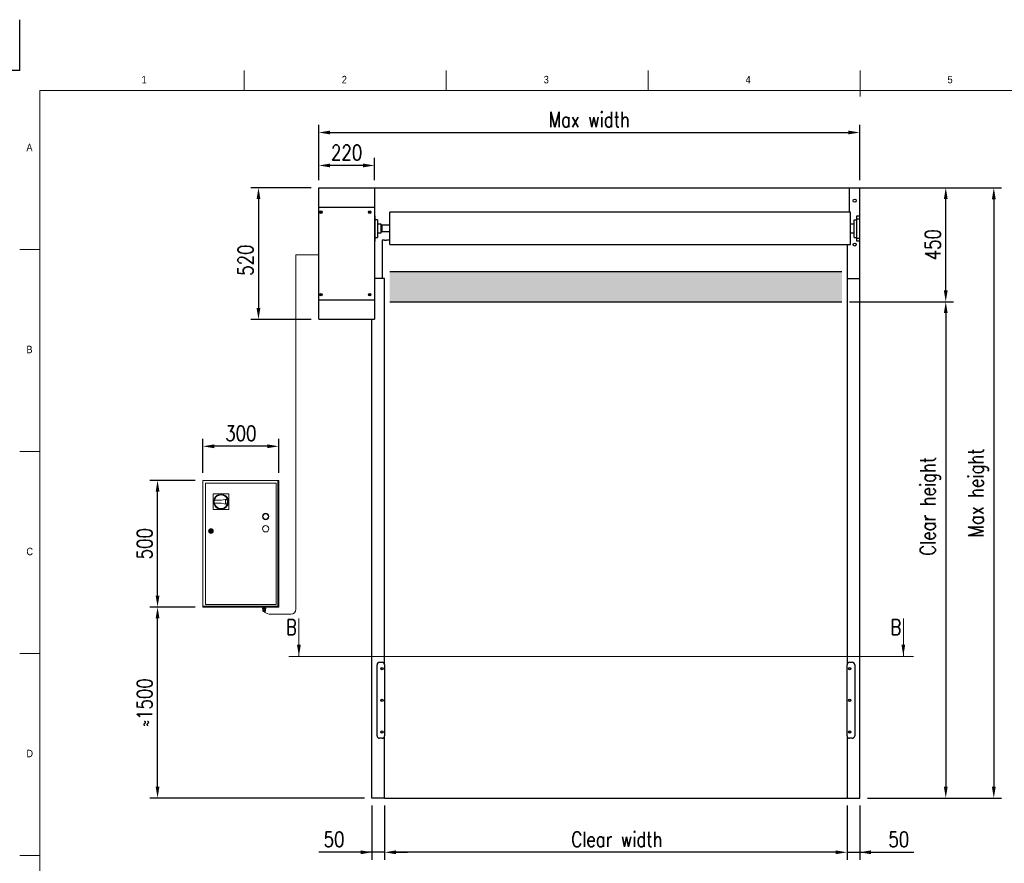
# Model space of a CAD drawing. Header units: millimetres. Extents: x 89 to 14007, y -159 to 4842.
# Tile 5 of 6: x 7248 to 11135, y 1513 to 4842. Entities that reach past the tile are written whole.
import ezdxf

# ---------------------------------------------------------------- set-up
doc = ezdxf.new("R2010")
doc.units = ezdxf.units.MM
doc.layers.add('FORMAT', color=7, linetype='Continuous')
doc.layers.add('Quote', color=7, linetype='Continuous')
doc.styles.add('NYIP', font='romans.shx', dxfattribs={"width": 0.8})
doc.styles.add('SLDTEXTSTYLE0', font='GOTHIC.TTF', dxfattribs={"width": 0.913})
doc.dimstyles.new('STANDARD35', dxfattribs={"dimscale": 35, "dimtxt": 2, "dimasz": 1.5, "dimexe": 1, "dimexo": 1, "dimgap": 0.7, "dimtad": 1, "dimdec": 0, "dimdsep": 46, "dimtxsty": 'NYIP', "dimcen": 0, "dimclrd": 1, "dimclre": 1, "dimclrt": 2, "dimadec": 0, "dimazin": 0, "dimtfac": 1, "dimtdec": 0, "dimtix": 1, "dimtmove": 0, "dimatfit": 3, "dimfxl": 0, "dimtvp": 1, "dimtolj": 1, "dimtzin": 0, "dimarcsym": 0})

# ---------------------------------------------------------------- blocks, each defined once
blk = doc.blocks.new('A$C7C9C4F3F')
at = {"color": 7, "lineweight": 5}
blk.add_line((8295, 11245.4), (8295, 11503.7), dxfattribs=at)
at = {"layer": 'FORMAT', "color": 7, "lineweight": 5}
for p, q in [((2216.2, 11304.4), (2216.2, 11503.7)), ((4209.3, 11503.7), (4209.3, 11304.4)), ((6202.3, 11304.4), (6202.3, 11503.7)), ((16199.3, 11304.4), (199.3, 11304.4)), ((199.3, 11304.4), (199.3, 199.3)), ((199.3, 9737.9), (0, 9737.9)), ((0, 7744.9), (199.3, 7744.9)), ((0, 5751.9), (199.3, 5751.9)), ((0, 3758.8), (199.3, 3758.8))]:
    blk.add_line(p, q, dxfattribs=at)
at = {"color": 7, "lineweight": 5, "char_height": 73.8, "attachment_point": 1, "style": 'SLDTEXTSTYLE0'}
for s, insert in [('1', (1203.1, 11449.8)), ('2', (3179.5, 11449.8)), ('3', (5172.6, 11449.8)), ('4', (7165.6, 11449.8)), ('5', (9158.6, 11449.8)), ('A', (66.4, 10780.1)), ('B', (66.4, 8787.1)), ('C', (66.4, 6794.1)), ('D', (66.4, 4801))]:
    blk.add_mtext(s, dxfattribs=dict(at, insert=insert))
blk = doc.blocks.new('*D129')
at = {"layer": 'Defpoints', "color": 0}
for p in [(8688.5, 1770.4), (10514.5, 1770.4), (8688.5, 1556.4)]:
    blk.add_point(p, dxfattribs=at)
at = {"layer": 'Quote', "color": 7, "lineweight": -2}
for p, q in [((8688.5, 1740.4), (8688.5, 1526.4)), ((10514.5, 1740.4), (10514.5, 1526.4)), ((10469.5, 1556.4), (8733.5, 1556.4))]:
    blk.add_line(p, q, dxfattribs=at)
at = {"layer": 'Quote', "color": 7}
for points in [[(8733.5, 1563.9), (8733.5, 1548.9), (8688.5, 1556.4)], [(10469.5, 1548.9), (10469.5, 1563.9), (10514.5, 1556.4)]]:
    blk.add_solid(points, dxfattribs=at)
at = {"layer": 'Quote', "color": 7, "lineweight": 5, "insert": (9605.7, 1607.4), "char_height": 60, "attachment_point": 5, "style": 'NYIP'}
blk.add_mtext('\\A1;Clear width', dxfattribs=at)
blk = doc.blocks.new('*D130')
at = {"layer": 'Defpoints', "color": 0}
for p in [(10514.5, 1770.4), (10564.5, 1770.4), (10564.5, 1556.4)]:
    blk.add_point(p, dxfattribs=at)
at = {"layer": 'Quote', "color": 7, "lineweight": -2}
for p, q in [((10514.5, 1740.4), (10514.5, 1526.4)), ((10564.5, 1740.4), (10564.5, 1526.4)), ((10469.5, 1556.4), (10424.5, 1556.4)), ((10514.5, 1556.4), (10564.5, 1556.4)), ((10564.5, 1556.4), (10778.6, 1556.4)), ((10609.5, 1556.4), (10654.5, 1556.4))]:
    blk.add_line(p, q, dxfattribs=at)
at = {"layer": 'Quote', "color": 7}
for points in [[(10469.5, 1548.9), (10469.5, 1563.9), (10514.5, 1556.4)], [(10609.5, 1563.9), (10609.5, 1548.9), (10564.5, 1556.4)]]:
    blk.add_solid(points, dxfattribs=at)
at = {"layer": 'Quote', "color": 7, "lineweight": 5, "insert": (10718.7, 1607.4), "char_height": 60, "attachment_point": 5, "style": 'NYIP'}
blk.add_mtext('\\A1;50', dxfattribs=at)
blk = doc.blocks.new('*D131')
at = {"layer": 'Defpoints', "color": 0}
for p in [(8638.5, 1770.4), (8688.5, 1770.4), (8638.5, 1556.4)]:
    blk.add_point(p, dxfattribs=at)
at = {"layer": 'Quote', "color": 7, "lineweight": -2}
for p, q in [((8638.5, 1740.4), (8638.5, 1526.4)), ((8688.5, 1740.4), (8688.5, 1526.4)), ((8638.5, 1556.4), (8428.8, 1556.4)), ((8593.5, 1556.4), (8548.5, 1556.4)), ((8688.5, 1556.4), (8638.5, 1556.4)), ((8733.5, 1556.4), (8778.5, 1556.4))]:
    blk.add_line(p, q, dxfattribs=at)
at = {"layer": 'Quote', "color": 7}
for points in [[(8593.5, 1548.9), (8593.5, 1563.9), (8638.5, 1556.4)], [(8733.5, 1563.9), (8733.5, 1548.9), (8688.5, 1556.4)]]:
    blk.add_solid(points, dxfattribs=at)
at = {"layer": 'Quote', "color": 7, "lineweight": 5, "insert": (8488.7, 1607.4), "char_height": 60, "attachment_point": 5, "style": 'NYIP'}
blk.add_mtext('\\A1;50', dxfattribs=at)
blk = doc.blocks.new('*D132')
at = {"layer": 'Defpoints', "color": 0}
for p in [(10629.5, 4178.6), (10564.5, 1770.4), (11093.8, 1770.4)]:
    blk.add_point(p, dxfattribs=at)
at = {"layer": 'Quote', "color": 7, "lineweight": -2}
for p, q in [((10659.5, 4178.6), (11123.8, 4178.6)), ((11093.8, 4133.6), (11093.8, 1815.4)), ((10594.5, 1770.4), (11123.8, 1770.4))]:
    blk.add_line(p, q, dxfattribs=at)
at = {"layer": 'Quote', "color": 7}
for points in [[(11101.3, 4133.6), (11086.3, 4133.6), (11093.8, 4178.6)], [(11086.3, 1815.4), (11101.3, 1815.4), (11093.8, 1770.4)]]:
    blk.add_solid(points, dxfattribs=at)
at = {"layer": 'Quote', "color": 7, "lineweight": 5, "insert": (11032.8, 2974.5), "char_height": 60, "attachment_point": 5, "rotation": 90, "style": 'NYIP'}
blk.add_mtext('\\A1;Max height', dxfattribs=at)
blk = doc.blocks.new('*D133')
at = {"layer": 'Defpoints', "color": 0}
for p in [(8428.5, 4179.1), (8190.5, 3659.1), (8428.5, 3659.1)]:
    blk.add_point(p, dxfattribs=at)
at = {"layer": 'Quote', "color": 7, "lineweight": -2}
for p, q in [((8398.5, 4179.1), (8160.5, 4179.1)), ((8190.5, 4134.1), (8190.5, 3704.1)), ((8398.5, 3659.1), (8160.5, 3659.1))]:
    blk.add_line(p, q, dxfattribs=at)
at = {"layer": 'Quote', "color": 7}
for points in [[(8198, 4134.1), (8183, 4134.1), (8190.5, 4179.1)], [(8183, 3704.1), (8198, 3704.1), (8190.5, 3659.1)]]:
    blk.add_solid(points, dxfattribs=at)
at = {"layer": 'Quote', "color": 7, "lineweight": 5, "insert": (8139.5, 3893.1), "char_height": 60, "attachment_point": 5, "rotation": 90, "style": 'NYIP'}
blk.add_mtext('\\A1;520', dxfattribs=at)
blk = doc.blocks.new('*D134')
at = {"layer": 'Defpoints', "color": 0}
for p in [(10564.5, 4397.1), (8428.5, 4179.1), (10564.5, 4179.1)]:
    blk.add_point(p, dxfattribs=at)
at = {"layer": 'Quote', "color": 7, "lineweight": -2}
for p, q in [((8428.5, 4209.1), (8428.5, 4427.1)), ((8473.5, 4397.1), (10519.5, 4397.1)), ((10564.5, 4209.1), (10564.5, 4427.1))]:
    blk.add_line(p, q, dxfattribs=at)
at = {"layer": 'Quote', "color": 7}
for points in [[(8473.5, 4404.6), (8473.5, 4389.6), (8428.5, 4397.1)], [(10519.5, 4389.6), (10519.5, 4404.6), (10564.5, 4397.1)]]:
    blk.add_solid(points, dxfattribs=at)
at = {"layer": 'Quote', "color": 7, "lineweight": 5, "insert": (9496.5, 4448.1), "char_height": 60, "attachment_point": 5, "style": 'NYIP'}
blk.add_mtext('\\A1;Max width', dxfattribs=at)
blk = doc.blocks.new('*D135')
at = {"layer": 'Defpoints', "color": 0}
for p in [(8428.5, 4266.9), (8428.5, 4179.1), (8648.5, 4179.1)]:
    blk.add_point(p, dxfattribs=at)
at = {"layer": 'Quote', "color": 7, "lineweight": -2}
for p, q in [((8428.5, 4209.1), (8428.5, 4296.9)), ((8648.5, 4209.1), (8648.5, 4296.9)), ((8603.5, 4266.9), (8473.5, 4266.9))]:
    blk.add_line(p, q, dxfattribs=at)
at = {"layer": 'Quote', "color": 7}
for points in [[(8473.5, 4274.4), (8473.5, 4259.4), (8428.5, 4266.9)], [(8603.5, 4259.4), (8603.5, 4274.4), (8648.5, 4266.9)]]:
    blk.add_solid(points, dxfattribs=at)
at = {"layer": 'Quote', "color": 7, "lineweight": 5, "insert": (8538.5, 4317.9), "char_height": 60, "attachment_point": 5, "style": 'NYIP'}
blk.add_mtext('\\A1;220', dxfattribs=at)
blk = doc.blocks.new('*D136')
at = {"layer": 'Defpoints', "color": 0}
for p in [(10564.5, 4179.1), (10904.1, 4179.1), (10494, 3729.1)]:
    blk.add_point(p, dxfattribs=at)
at = {"layer": 'Quote', "color": 7, "lineweight": -2}
for p, q in [((10594.5, 4179.1), (10934.1, 4179.1)), ((10904.1, 3774.1), (10904.1, 4134.1)), ((10524, 3729.1), (10934.1, 3729.1))]:
    blk.add_line(p, q, dxfattribs=at)
at = {"layer": 'Quote', "color": 7}
for points in [[(10911.6, 4134.1), (10896.6, 4134.1), (10904.1, 4179.1)], [(10896.6, 3774.1), (10911.6, 3774.1), (10904.1, 3729.1)]]:
    blk.add_solid(points, dxfattribs=at)
at = {"layer": 'Quote', "color": 7, "lineweight": 5, "insert": (10853.1, 3954.1), "char_height": 60, "attachment_point": 5, "rotation": 90, "style": 'NYIP'}
blk.add_mtext('\\A1;450', dxfattribs=at)
blk = doc.blocks.new('*D137')
at = {"layer": 'Defpoints', "color": 0}
for p in [(10494, 3729.1), (10564.5, 1770.4), (10904.1, 1770.4)]:
    blk.add_point(p, dxfattribs=at)
at = {"layer": 'Quote', "color": 7, "lineweight": -2}
for p, q in [((10524, 3729.1), (10934.1, 3729.1)), ((10904.1, 3684.1), (10904.1, 1815.4)), ((10594.5, 1770.4), (10934.1, 1770.4))]:
    blk.add_line(p, q, dxfattribs=at)
at = {"layer": 'Quote', "color": 7}
for points in [[(10911.6, 3684.1), (10896.6, 3684.1), (10904.1, 3729.1)], [(10896.6, 1815.4), (10911.6, 1815.4), (10904.1, 1770.4)]]:
    blk.add_solid(points, dxfattribs=at)
at = {"layer": 'Quote', "color": 7, "lineweight": 5, "insert": (10843.1, 2921.7), "char_height": 60, "attachment_point": 5, "rotation": 90, "style": 'NYIP'}
blk.add_mtext('\\A1;Clear height', dxfattribs=at)
blk = doc.blocks.new('*D138')
at = {"layer": 'Defpoints', "color": 0}
for p in [(7792, 2524.1), (7970.7, 2524.1), (8638.5, 1770.4)]:
    blk.add_point(p, dxfattribs=at)
at = {"layer": 'Quote', "color": 7, "lineweight": -2}
for p, q in [((7940.7, 2524.1), (7762, 2524.1)), ((7792, 1815.4), (7792, 2479.1)), ((8608.5, 1770.4), (7762, 1770.4))]:
    blk.add_line(p, q, dxfattribs=at)
at = {"layer": 'Quote', "color": 7}
for points in [[(7799.5, 2479.1), (7784.5, 2479.1), (7792, 2524.1)], [(7784.5, 1815.4), (7799.5, 1815.4), (7792, 1770.4)]]:
    blk.add_solid(points, dxfattribs=at)
at = {"layer": 'Quote', "color": 7, "lineweight": 5, "insert": (7741, 2147.2), "char_height": 60, "attachment_point": 5, "rotation": 90, "style": 'NYIP'}
blk.add_mtext('\\A1;≈1500', dxfattribs=at)
blk = doc.blocks.new('*D139')
at = {"layer": 'Defpoints', "color": 0}
for p in [(7792, 3024.1), (7970.7, 3024.1), (7970.7, 2524.1)]:
    blk.add_point(p, dxfattribs=at)
at = {"layer": 'Quote', "color": 7, "lineweight": -2}
for p, q in [((7940.7, 3024.1), (7762, 3024.1)), ((7792, 2569.1), (7792, 2979.1)), ((7940.7, 2524.1), (7762, 2524.1))]:
    blk.add_line(p, q, dxfattribs=at)
at = {"layer": 'Quote', "color": 7}
for points in [[(7799.5, 2979.1), (7784.5, 2979.1), (7792, 3024.1)], [(7784.5, 2569.1), (7799.5, 2569.1), (7792, 2524.1)]]:
    blk.add_solid(points, dxfattribs=at)
at = {"layer": 'Quote', "color": 7, "lineweight": 5, "insert": (7741, 2774.1), "char_height": 60, "attachment_point": 5, "rotation": 90, "style": 'NYIP'}
blk.add_mtext('\\A1;500', dxfattribs=at)
blk = doc.blocks.new('*D140')
at = {"layer": 'Defpoints', "color": 0}
for p in [(7970.7, 3158.7), (7970.7, 3024.1), (8270.7, 3024.1)]:
    blk.add_point(p, dxfattribs=at)
at = {"layer": 'Quote', "color": 7, "lineweight": -2}
for p, q in [((7970.7, 3054.1), (7970.7, 3188.7)), ((8270.7, 3054.1), (8270.7, 3188.7)), ((8225.7, 3158.7), (8015.7, 3158.7))]:
    blk.add_line(p, q, dxfattribs=at)
at = {"layer": 'Quote', "color": 7}
for points in [[(8015.7, 3166.2), (8015.7, 3151.2), (7970.7, 3158.7)], [(8225.7, 3151.2), (8225.7, 3166.2), (8270.7, 3158.7)]]:
    blk.add_solid(points, dxfattribs=at)
at = {"layer": 'Quote', "color": 7, "lineweight": 5, "insert": (8120.7, 3209.7), "char_height": 60, "attachment_point": 5, "style": 'NYIP'}
blk.add_mtext('\\A1;300', dxfattribs=at)

msp = doc.modelspace()

# ---------------------------------------------------------------- hatches: boundary and pattern name
h = msp.add_hatch(color=256)
h.set_gradient(color1=(5, 0, 0), color2=(0, 0, 0), one_color=1)
h.paths.add_polyline_path([(10494, 3729.1), (10494, 3849.1), (8708.5, 3849.1), (8708.5, 3729.1)])

# ---------------------------------------------------------------- linework, layer by layer
at = {"color": 7}
for q in [(7247.7, 4842.2), (7047.7, 4642.2)]:
    msp.add_line((7247.7, 4642.2), q, dxfattribs=at)
at = {"color": 7, "linetype": 'Continuous', "lineweight": 25}
for p, q in [((8428.5, 4179.1), (8638.5, 4179.1)), ((8428.5, 4102.9), (8428.5, 4179.1)), ((10524.5, 4082.3), (10524.5, 4179.1)), ((8428.5, 4102.9), (8648.5, 4102.9)), ((8428.5, 3736.9), (8428.5, 4102.9)), ((8437.5, 4084.6), (8436.1, 4083.7)), ((8436.1, 4083.7), (8436.1, 4082.1)), ((8436.1, 4082.1), (8437.5, 4081.2)), ((8439, 4083.7), (8437.5, 4084.6)), ((8437.5, 4081.2), (8439, 4082.1)), ((8439, 4082.1), (8439, 4083.7)), ((8629.5, 4084.6), (8628.1, 4083.7)), ((8628.1, 4083.7), (8628.1, 4082.1)), ((8628.1, 4082.1), (8629.5, 4081.2)), ((8631, 4083.7), (8629.5, 4084.6)), ((8629.5, 4081.2), (8631, 4082.1)), ((8631, 4082.1), (8631, 4083.7)), ((10528.5, 4082.3), (8708.5, 4082.3)), ((8708.5, 4018.8), (8708.5, 4082.3)), ((10528.5, 4018.8), (10528.5, 4082.3)), ((8648.5, 4067.9), (8649.5, 4067.9)), ((8649.5, 4067.9), (8649.5, 4052.8)), ((8660.5, 4052.9), (8649.5, 4052.8)), ((8649.5, 4052.8), (8649.5, 3980.4)), ((8660.5, 4052.9), (8660.5, 3982.9)), ((10542.5, 4017.9), (10542.5, 4052.9)), ((10553.5, 4055.4), (10553.5, 4067.9)), ((10553.5, 4067.9), (10564.5, 4067.9)), ((10564.5, 4055.4), (10553.5, 4055.4)), ((10553.5, 3980.4), (10553.5, 4055.4)), ((8674.5, 4034.9), (8660.5, 4034.9)), ((8674.5, 4017.9), (8674.5, 4034.9)), ((8677.5, 4031.3), (8674.5, 4031.3)), ((8674.5, 4000.9), (8674.5, 4017.9)), ((8674.5, 4006.3), (8677.5, 4006.3)), ((8677.5, 4018.8), (8677.5, 4031.3)), ((8678.8, 4030.8), (8677.5, 4030.8)), ((8677.5, 4006.3), (8677.5, 4018.8)), ((8677.5, 4006.9), (8678.8, 4006.9)), ((8708.5, 4031.3), (8678.8, 4031.3)), ((8678.8, 4018.8), (8678.8, 4031.3)), ((8678.8, 4006.3), (8678.8, 4018.8)), ((8678.8, 4006.3), (8708.5, 4006.3)), ((8708.5, 3955.3), (8708.5, 4018.8)), ((10542.5, 4034.9), (10528.5, 4034.9)), ((10528.5, 3955.3), (10528.5, 4018.8)), ((10542.5, 3982.9), (10542.5, 4017.9)), ((8649.5, 3967.9), (8648.5, 3967.9)), ((8649.5, 3982.9), (8660.5, 3982.9)), ((8649.5, 3980.4), (8649.5, 3967.9)), ((8660.5, 4000.9), (8674.5, 4000.9)), ((8688, 3971.5), (8678.5, 3971.5)), ((8688, 3971.5), (8696, 3971.5)), ((8708.5, 3971.5), (8696, 3971.5)), ((10528.5, 4000.9), (10542.5, 4000.9)), ((10553.5, 3980.4), (10564.5, 3980.4)), ((10553.5, 3967.9), (10553.5, 3980.4)), ((10564.5, 3967.9), (10553.5, 3967.9)), ((8708.5, 3955.3), (10528.5, 3955.3)), ((10514.5, 3955.3), (10514.5, 3821.5)), ((8688.5, 3821.5), (8648.5, 3821.5)), ((8688.5, 2296.5), (8688.5, 3821.5)), ((10514.5, 3821.5), (10514.5, 2296.5)), ((8428.5, 3660.7), (8428.5, 3736.9)), ((8428.5, 3736.9), (8648.5, 3736.9)), ((8437.5, 3758.6), (8436.1, 3757.7)), ((8436.1, 3757.7), (8436.1, 3756.1)), ((8436.1, 3756.1), (8437.5, 3755.2)), ((8439, 3757.7), (8437.5, 3758.6)), ((8437.5, 3755.2), (8439, 3756.1)), ((8439, 3756.1), (8439, 3757.7)), ((8629.5, 3758.6), (8628.1, 3757.7)), ((8628.1, 3757.7), (8628.1, 3756.1)), ((8628.1, 3756.1), (8629.5, 3755.2)), ((8631, 3757.7), (8629.5, 3758.6)), ((8629.5, 3755.2), (8631, 3756.1)), ((8631, 3756.1), (8631, 3757.7)), ((8428.5, 3660.7), (8648.5, 3660.7)), ((8638.5, 1770.4), (8638.5, 3660.7)), ((8658.5, 2016.5), (8658.5, 2296.5)), ((8668.5, 2306.5), (8678.5, 2306.5)), ((8688.5, 2296.5), (8688.5, 2016.5)), ((10514.5, 2016.5), (10514.5, 2296.5)), ((10524.5, 2306.5), (10534.5, 2306.5)), ((10544.5, 2296.5), (10544.5, 2016.5)), ((8678.5, 2006.5), (8668.5, 2006.5)), ((8688.5, 1770.4), (8688.5, 2016.5)), ((10514.5, 2016.5), (10514.5, 1821.5)), ((10534.5, 2006.5), (10524.5, 2006.5))]:
    msp.add_line(p, q, dxfattribs=at)
for p, q in [((8638.5, 4179.1), (10564.5, 4179.1)), ((8648.5, 4179.1), (8648.5, 3660.7)), ((10564.5, 3967.9), (10564.5, 4179.1)), ((10564.5, 4179.1), (10604.5, 4179.1)), ((10542.5, 4052.9), (10553.5, 4052.9)), ((8678.5, 3971.5), (8678.5, 3821.5)), ((10542.5, 3982.9), (10553.5, 3982.9)), ((10564.5, 1770.4), (10564.5, 3967.9)), ((8708.5, 3849.1), (10494, 3849.1)), ((10514.5, 3821.5), (10564.5, 3821.5)), ((8708.5, 3729.1), (10494, 3729.1)), ((10514.5, 1821.5), (10514.5, 1770.4)), ((8688.5, 1770.4), (8638.5, 1770.4)), ((8688.5, 1770.4), (10514.5, 1770.4)), ((10514.5, 1770.4), (10564.5, 1770.4))]:
    msp.add_line(p, q)
for centre, radius in [((10544.5, 4127.9), 6), ((8437.5, 4082.9), 5), ((8437.5, 4082.9), 4.65), ((8437.5, 4082.9), 1.7), ((8629.5, 4082.9), 5), ((8629.5, 4082.9), 1.7), ((10544.5, 3954.7), 6), ((8437.5, 3756.9), 5), ((8437.5, 3756.9), 4.65), ((8437.5, 3756.9), 1.7), ((8629.5, 3756.9), 5), ((8629.5, 3756.9), 4.65), ((8629.5, 3756.9), 1.7), ((8678.5, 2281.5), 4.5), ((8678.5, 2281.5), 3.75), ((10524.5, 2281.5), 4.5), ((10524.5, 2281.5), 3.75), ((8678.5, 2156.5), 4.5), ((8678.5, 2156.5), 3.75), ((10524.5, 2156.5), 4.5), ((10524.5, 2156.5), 3.75), ((8678.5, 2031.5), 4.5), ((8678.5, 2031.5), 3.75), ((10524.5, 2031.5), 4.5), ((10524.5, 2031.5), 3.75)]:
    msp.add_circle(centre, radius, dxfattribs=at)
for centre, start, end in [((8668.5, 2296.5), 90, 180), ((8678.5, 2296.5), 0, 90), ((10524.5, 2296.5), 90, 180), ((10534.5, 2296.5), 0, 90), ((8668.5, 2016.5), 180, 270), ((8678.5, 2016.5), 270, 0), ((10524.5, 2016.5), 180, 270), ((10534.5, 2016.5), 270, 0)]:
    msp.add_arc(centre, 10, start, end, dxfattribs=at)
at = {"layer": 'Quote', "color": 7, "lineweight": 5}
for p, q in [((8338.1, 3913.7), (8338.1, 2515.7)), ((8428.5, 3913.7), (8338.1, 3913.7)), ((8338.1, 3744.6), (8338.1, 3709.1)), ((7970.7, 3024.1), (8266.9, 3024.1)), ((7970.7, 2524.1), (7970.7, 3024.1)), ((7981.6, 3013.2), (8259.9, 3013.2)), ((7981.6, 2534.9), (7981.6, 3013.2)), ((8259.9, 3013.2), (8259.9, 2534.9)), ((8266.9, 3024.1), (8266.9, 2527.9)), ((8266.9, 3024.1), (8270.7, 3024.1)), ((8270.7, 3024.1), (8270.7, 2524.1)), ((8011.3, 2908.9), (8011.6, 2971.3)), ((8011.6, 2971.3), (8074, 2971)), ((8074, 2971), (8073.7, 2908.6)), ((8016.4, 2945.8), (8042.7, 2945.7)), ((8042.6, 2934.2), (8016.4, 2934.3)), ((8067.3, 2929.2), (8042.6, 2934.2)), ((8042.7, 2945.7), (8067.4, 2950.4)), ((8059.9, 2932.8), (8060, 2946.9)), ((8059.9, 2932.8), (8060, 2946.9)), ((8066.1, 2931.4), (8059.9, 2932.8)), ((8060, 2946.9), (8066.2, 2948.2)), ((8073.7, 2908.6), (8011.3, 2908.9)), ((7997.8, 2825.3), (7999.7, 2825.3)), ((7999.7, 2822.8), (7997.8, 2822.8)), ((8005.8, 2825.3), (8007.7, 2825.3)), ((8007.7, 2822.8), (8005.8, 2822.8)), ((8266.9, 2527.9), (7970.7, 2527.9)), ((7970.7, 2524.1), (7970.7, 2527.9)), ((8259.9, 2534.9), (7981.6, 2534.9)), ((7970.7, 2524.1), (7977.8, 2524.1)), ((8270.7, 2524.1), (7970.7, 2524.1)), ((7977.8, 2524.1), (7978, 2524.1)), ((7978, 2524.1), (7978.7, 2524.1)), ((7978.7, 2524.1), (7979.6, 2524.1)), ((7979.6, 2524.1), (7980.9, 2524.1)), ((7980.9, 2524.1), (7982.4, 2524.1)), ((7982.4, 2524.1), (7984, 2524.1)), ((7984, 2524.1), (7985.8, 2524.1)), ((7985.8, 2524.1), (7987.6, 2524.1)), ((7987.6, 2524.1), (7989.4, 2524.1)), ((7989.4, 2524.1), (7991.1, 2524.1)), ((7991.1, 2524.1), (7992.6, 2524.1)), ((7992.6, 2524.1), (7993.9, 2524.1)), ((7993.9, 2524.1), (7994.8, 2524.1)), ((7994.8, 2524.1), (7995.5, 2524.1)), ((7995.5, 2524.1), (7995.7, 2524.1)), ((7995.7, 2524.1), (7995.7, 2524.1)), ((8017.7, 2524.1), (8017.8, 2524.1)), ((8017.8, 2524.1), (8018, 2524.1)), ((8018, 2524.1), (8018.7, 2524.1)), ((8018.7, 2524.1), (8019.6, 2524.1)), ((8019.6, 2524.1), (8020.9, 2524.1)), ((8020.9, 2524.1), (8022.4, 2524.1)), ((8022.4, 2524.1), (8024, 2524.1)), ((8024, 2524.1), (8025.8, 2524.1)), ((8025.8, 2524.1), (8027.6, 2524.1)), ((8027.6, 2524.1), (8029.4, 2524.1)), ((8029.4, 2524.1), (8031.1, 2524.1)), ((8031.1, 2524.1), (8032.6, 2524.1)), ((8032.6, 2524.1), (8033.9, 2524.1)), ((8033.9, 2524.1), (8034.8, 2524.1)), ((8034.8, 2524.1), (8035.5, 2524.1)), ((8035.5, 2524.1), (8035.7, 2524.1)), ((8035.7, 2524.1), (8035.7, 2524.1)), ((8165.7, 2524.1), (8165.8, 2524.1)), ((8165.8, 2524.1), (8166, 2524.1)), ((8166, 2524.1), (8166.7, 2524.1)), ((8166.7, 2524.1), (8167.6, 2524.1)), ((8167.6, 2524.1), (8168.9, 2524.1)), ((8168.9, 2524.1), (8170.4, 2524.1)), ((8170.4, 2524.1), (8172, 2524.1)), ((8172, 2524.1), (8173.8, 2524.1)), ((8173.8, 2524.1), (8175.6, 2524.1)), ((8175.6, 2524.1), (8177.4, 2524.1)), ((8177.4, 2524.1), (8179.1, 2524.1)), ((8179.1, 2524.1), (8180.6, 2524.1)), ((8180.6, 2524.1), (8181.9, 2524.1)), ((8181.9, 2524.1), (8182.8, 2524.1)), ((8182.8, 2524.1), (8183.5, 2524.1)), ((8183.5, 2524.1), (8183.7, 2524.1)), ((8183.7, 2524.1), (8183.7, 2524.1)), ((8205.7, 2524.1), (8205.8, 2524.1)), ((8205.8, 2524.1), (8206, 2524.1)), ((8206, 2524.1), (8206.7, 2524.1)), ((8206.7, 2524.1), (8207.6, 2524.1)), ((8206.7, 2517.6), (8206.7, 2520.1)), ((8209.8, 2520.1), (8206.7, 2520.1)), ((8209.8, 2517.6), (8206.7, 2517.6)), ((8206.7, 2517.6), (8209, 2517.6)), ((8207.6, 2524.1), (8208.9, 2524.1)), ((8207.6, 2510.1), (8207.6, 2515.6)), ((8213, 2515.6), (8207.6, 2515.6)), ((8207.6, 2510.1), (8207.9, 2508.3)), ((8210.3, 2510.1), (8207.6, 2510.1)), ((8207.7, 2510.1), (8207.6, 2510.1)), ((8207.6, 2510.1), (8207.6, 2510.1)), ((8207.6, 2510.1), (8207.6, 2510.1)), ((8207.6, 2510.1), (8207.6, 2510.1)), ((8208, 2510.1), (8207.7, 2510.1)), ((8207.9, 2508.3), (8207.9, 2508.3)), ((8207.9, 2508.3), (8208.2, 2508.3)), ((8208.3, 2510.1), (8208, 2510.1)), ((8208.2, 2508.3), (8208.7, 2508.3)), ((8208.7, 2510.1), (8208.3, 2510.1)), ((8208.5, 2524.1), (8208.5, 2520.1)), ((8209.1, 2510.1), (8208.7, 2510.1)), ((8208.7, 2508.3), (8209.3, 2508.3)), ((8208.9, 2524.1), (8210.4, 2524.1)), ((8209, 2517.6), (8209, 2515.6)), ((8209.1, 2517.6), (8209, 2517.6)), ((8209, 2517.6), (8209, 2517.6)), ((8209.3, 2517.6), (8209.1, 2517.6)), ((8209.7, 2510.1), (8209.1, 2510.1)), ((8209.8, 2517.6), (8209.3, 2517.6)), ((8209.3, 2508.3), (8210, 2508.3)), ((8209.3, 2507.1), (8209.4, 2507.1)), ((8209.4, 2507.1), (8209.3, 2507.1)), ((8209.4, 2507.1), (8209.7, 2507.1)), ((8209.7, 2507.1), (8209.4, 2507.1)), ((8210.3, 2510.1), (8209.7, 2510.1)), ((8209.7, 2507.1), (8210.1, 2507.1)), ((8210.1, 2507.1), (8209.7, 2507.1)), ((8209.8, 2517.6), (8209.8, 2520.1)), ((8216.1, 2520.1), (8209.8, 2520.1)), ((8210.4, 2517.6), (8209.8, 2517.6)), ((8216.1, 2517.6), (8209.8, 2517.6)), ((8210, 2508.3), (8210.8, 2508.3)), ((8210.1, 2507.1), (8210.7, 2507.1)), ((8210.7, 2507.1), (8210.1, 2507.1)), ((8213, 2510.1), (8210.3, 2510.1)), ((8210.9, 2510.1), (8210.3, 2510.1)), ((8210.4, 2524.1), (8212, 2524.1)), ((8211.1, 2517.6), (8210.4, 2517.6)), ((8210.5, 2507.1), (8210.6, 2507.1)), ((8210.6, 2507.1), (8210.5, 2507.1)), ((8210.6, 2507.1), (8210.8, 2507.1)), ((8210.8, 2507.1), (8210.6, 2507.1)), ((8210.7, 2507.1), (8211.4, 2507.1)), ((8211.4, 2507.1), (8210.7, 2507.1)), ((8210.8, 2508.3), (8211.8, 2508.3)), ((8210.8, 2507.1), (8211.3, 2507.1)), ((8211.3, 2507.1), (8210.8, 2507.1)), ((8211.6, 2510.1), (8210.9, 2510.1)), ((8211.9, 2517.6), (8211.1, 2517.6)), ((8211.3, 2507.1), (8211.8, 2507.1)), ((8211.8, 2507.1), (8211.3, 2507.1)), ((8211.4, 2507.1), (8212.2, 2507.1)), ((8212.2, 2507.1), (8211.4, 2507.1)), ((8212.3, 2510.1), (8211.6, 2510.1)), ((8211.8, 2508.3), (8212.7, 2508.3)), ((8211.8, 2507.1), (8212.5, 2507.1)), ((8212.5, 2507.1), (8211.8, 2507.1)), ((8212.8, 2517.6), (8211.9, 2517.6)), ((8212, 2524.1), (8213.8, 2524.1)), ((8212.2, 2507.1), (8213, 2507.1)), ((8213, 2507.1), (8212.2, 2507.1)), ((8213, 2510.1), (8212.3, 2510.1)), ((8212.5, 2507.1), (8213.1, 2507.1)), ((8213.1, 2507.1), (8212.5, 2507.1)), ((8212.7, 2508.3), (8213.7, 2508.3)), ((8213.6, 2517.6), (8212.8, 2517.6)), ((8213, 2510.1), (8213, 2515.6)), ((8218.4, 2515.6), (8213, 2515.6)), ((8215.7, 2510.1), (8213, 2510.1)), ((8213.7, 2510.1), (8213, 2510.1)), ((8213, 2507.1), (8213.8, 2507.1)), ((8213.8, 2507.1), (8213, 2507.1)), ((8213.1, 2507.1), (8213.8, 2507.1)), ((8213.8, 2507.1), (8213.1, 2507.1)), ((8214.5, 2517.6), (8213.6, 2517.6)), ((8214.4, 2510.1), (8213.7, 2510.1)), ((8213.7, 2508.3), (8214.6, 2508.3)), ((8213.8, 2524.1), (8215.6, 2524.1)), ((8213.8, 2507.1), (8214.6, 2507.1)), ((8214.6, 2507.1), (8213.8, 2507.1)), ((8213.8, 2507.1), (8214.4, 2507.1)), ((8214.4, 2507.1), (8213.8, 2507.1)), ((8215, 2510.1), (8214.4, 2510.1)), ((8214.4, 2507.1), (8214.9, 2507.1)), ((8214.9, 2507.1), (8214.4, 2507.1)), ((8215.2, 2517.6), (8214.5, 2517.6)), ((8214.6, 2508.3), (8215.5, 2508.3)), ((8214.6, 2507.1), (8215.2, 2507.1)), ((8215.2, 2507.1), (8214.6, 2507.1)), ((8214.9, 2507.1), (8215.3, 2507.1)), ((8215.3, 2507.1), (8214.9, 2507.1)), ((8215.7, 2510.1), (8215, 2510.1)), ((8215.9, 2517.6), (8215.2, 2517.6)), ((8215.2, 2507.1), (8215.8, 2507.1)), ((8215.8, 2507.1), (8215.2, 2507.1)), ((8215.3, 2507.1), (8215.4, 2507.1)), ((8215.4, 2507.1), (8215.3, 2507.1)), ((8215.4, 2507.1), (8215.4, 2507.1)), ((8215.5, 2508.3), (8216.3, 2508.3)), ((8215.6, 2524.1), (8217.4, 2524.1)), ((8218.4, 2510.1), (8215.7, 2510.1)), ((8216.3, 2510.1), (8215.7, 2510.1)), ((8215.8, 2507.1), (8216.3, 2507.1)), ((8216.3, 2507.1), (8215.8, 2507.1)), ((8216.4, 2517.6), (8215.9, 2517.6)), ((8216.1, 2517.6), (8216.1, 2520.1)), ((8219.2, 2520.1), (8216.1, 2520.1)), ((8219.2, 2517.6), (8216.1, 2517.6)), ((8216.8, 2510.1), (8216.3, 2510.1)), ((8216.3, 2508.3), (8217, 2508.3)), ((8216.3, 2507.1), (8216.5, 2507.1)), ((8216.5, 2507.1), (8216.3, 2507.1)), ((8216.8, 2517.6), (8216.4, 2517.6)), ((8216.5, 2507.1), (8216.6, 2507.1)), ((8216.6, 2507.1), (8216.5, 2507.1)), ((8216.9, 2517.6), (8216.8, 2517.6)), ((8217.3, 2510.1), (8216.8, 2510.1)), ((8217, 2517.6), (8216.9, 2517.6)), ((8217, 2515.6), (8217, 2517.6)), ((8217, 2517.6), (8219.2, 2517.6)), ((8217, 2508.3), (8217.5, 2508.3)), ((8217.7, 2510.1), (8217.3, 2510.1)), ((8217.4, 2524.1), (8219.1, 2524.1)), ((8217.5, 2520.1), (8217.5, 2524.1)), ((8217.5, 2508.3), (8217.9, 2508.3)), ((8218, 2510.1), (8217.7, 2510.1)), ((8217.9, 2508.3), (8218.1, 2508.3)), ((8218.2, 2510.1), (8218, 2510.1)), ((8218.1, 2508.3), (8218.4, 2510.1)), ((8218.1, 2508.3), (8218.1, 2508.3)), ((8218.3, 2510.1), (8218.2, 2510.1)), ((8218.4, 2510.1), (8218.3, 2510.1)), ((8218.4, 2510.1), (8218.4, 2515.6)), ((8218.4, 2510.1), (8218.4, 2510.1)), ((8218.4, 2510.1), (8218.4, 2510.1)), ((8219.1, 2524.1), (8220.6, 2524.1)), ((8219.2, 2517.6), (8219.2, 2520.1)), ((8220.6, 2524.1), (8221.9, 2524.1)), ((8221.9, 2524.1), (8222.8, 2524.1)), ((8222.8, 2524.1), (8223.5, 2524.1)), ((8223.5, 2524.1), (8223.7, 2524.1)), ((8223.7, 2524.1), (8223.7, 2524.1)), ((8318.1, 2495.7), (8232.6, 2495.7)), ((8245.7, 2524.1), (8245.8, 2524.1)), ((8245.8, 2524.1), (8246, 2524.1)), ((8246, 2524.1), (8246.7, 2524.1)), ((8246.7, 2524.1), (8247.6, 2524.1)), ((8247.6, 2524.1), (8248.9, 2524.1)), ((8248.9, 2524.1), (8250.4, 2524.1)), ((8250.4, 2524.1), (8252, 2524.1)), ((8252, 2524.1), (8253.8, 2524.1)), ((8253.8, 2524.1), (8255.6, 2524.1)), ((8255.6, 2524.1), (8257.4, 2524.1)), ((8257.4, 2524.1), (8259.1, 2524.1)), ((8259.1, 2524.1), (8260.6, 2524.1)), ((8260.6, 2524.1), (8261.9, 2524.1)), ((8261.9, 2524.1), (8262.8, 2524.1)), ((8262.8, 2524.1), (8263.5, 2524.1)), ((8263.5, 2524.1), (8263.7, 2524.1)), ((8263.7, 2524.1), (8263.7, 2524.1)), ((8350.4, 2478.7), (8350.4, 2329.4)), ((10736.8, 2478.7), (10736.8, 2329.4))]:
    msp.add_line(p, q, dxfattribs=at)
at = {"layer": 'Quote', "color": 7, "lineweight": 5, "ltscale": 0.3}
msp.add_line((8310.4, 2329.4), (10776.8, 2329.4), dxfattribs=at)
at = {"layer": 'Quote', "color": 7, "lineweight": 5}
for centre, radius in [((8042.7, 2939.9), 29.8), ((8042.7, 2939.9), 26.9), ((8218.9, 2881.4), 12.8), ((8218.9, 2881.4), 10.9), ((8218.9, 2833.4), 12.8), ((8002.7, 2824.1), 8.96), ((8002.7, 2824.1), 7.68), ((8002.7, 2824.1), 5.12), ((8002.7, 2824.1), 1.28)]:
    msp.add_circle(centre, radius, dxfattribs=at)
for centre, radius, start, end in [((8042.7, 2939.9), 26.9, 167.3296, 192.0768), ((8042.7, 2939.9), 25, 340.1095, 19.297), ((8042.7, 2939.9), 26.9, 336.5708, 22.8356), ((8002.7, 2824.1), 5.12, 14.4775, 165.5225), ((8002.7, 2824.1), 5.12, 194.4775, 345.5225), ((8002.7, 2824.1), 3.3, 22.8511, 157.1489), ((8002.7, 2824.1), 3.3, 202.8511, 337.1489), ((8236.7, 2525.7), 30.3, 217.8804, 262.1379), ((8318.1, 2515.7), 20, 270.0028, 0.0002)]:
    msp.add_arc(centre, radius, start, end, dxfattribs=at)
for points, knots in [([(8207.9, 2508.3), (8207.9, 2508.2), (8207.9, 2508), (8208.1, 2507.7), (8208.3, 2507.5), (8208.5, 2507.3), (8208.8, 2507.2), (8209, 2507.1), (8209.1, 2507.1), (8209.2, 2507.1), (8209.2, 2507.1)], [0, 0, 0, 0, 0.127932, 0.334083, 0.512603, 0.668158, 0.801193, 0.910237, 0.992808, 1, 1, 1, 1]), ([(8216.7, 2507.1), (8216.7, 2507.1), (8216.8, 2507.1), (8216.9, 2507.1), (8217.1, 2507.2), (8217.4, 2507.3), (8217.7, 2507.6), (8218, 2507.9), (8218.1, 2508.2), (8218.1, 2508.3)], [0, 0, 0, 0, 0.004473, 0.071345, 0.184056, 0.381389, 0.583308, 0.787337, 1, 1, 1, 1])]:
    msp.add_open_spline(points, degree=3, knots=knots, dxfattribs=at)
for points in [[(8357.7, 2375.6), (8342.7, 2375.6), (8350.2, 2330.6)], [(10744.1, 2375.6), (10729.1, 2375.6), (10736.6, 2330.6)]]:
    msp.add_solid(points, dxfattribs=at)

# ---------------------------------------------------------------- block references
at = {"color": 7, "xscale": 0.4, "yscale": 0.4, "zscale": 0.4}
msp.add_blockref('A$C7C9C4F3F', (7247.7, 40.7), dxfattribs=at)

# ---------------------------------------------------------------- texts
at = {"layer": 'Quote', "color": 7, "lineweight": 5, "char_height": 60, "attachment_point": 5, "style": 'NYIP'}
for insert in [(8320.5, 2444.8, 1.5), (10706.9, 2444.8, 1.5)]:
    msp.add_mtext('\\A1;B', dxfattribs=dict(at, insert=insert))

# ---------------------------------------------------------------- dimensions: what is measured, and where the dimension line sits
at = {"layer": 'Quote', "color": 7, "lineweight": 5}
for base, p1, p2, angle, text, picture, middle in [((10564.5, 4397.1), (8428.5, 4179.1), (10564.5, 4179.1), 180, 'Max width', '*D134', (9496.5, 4448.1)), ((11093.8, 1770.4), (10629.5, 4178.6), (10564.5, 1770.4), 90, 'Max height', '*D132', (11032.8, 2974.5)), ((7792, 2524.1), (8638.5, 1770.4), (7970.7, 2524.1), 90, '≈1500', '*D138', (7741, 2147.2))]:
    dim = msp.add_linear_dim(base=base, p1=p1, p2=p2, angle=angle, text=text, dimstyle='STANDARD35', override={"dimscale": 30, "dimclrd": 7, "dimclre": 7, "dimclrt": 7}, dxfattribs=at)
    dim.commit()
    dim.dimension.update_dxf_attribs({"geometry": picture, "text_midpoint": middle})
for base, p1, p2, angle, picture, middle in [((8428.5, 4266.9), (8648.5, 4179.1), (8428.5, 4179.1), 180, '*D135', (8538.5, 4317.9)), ((10904.1, 4179.1), (10494, 3729.1), (10564.5, 4179.1), 90, '*D136', (10853.1, 3954.1)), ((7970.7, 3158.7), (8270.7, 3024.1), (7970.7, 3024.1), 180, '*D140', (8120.7, 3209.7)), ((7792, 3024.1), (7970.7, 2524.1), (7970.7, 3024.1), 90, '*D139', (7741, 2774.1))]:
    dim = msp.add_linear_dim(base=base, p1=p1, p2=p2, angle=angle, dimstyle='STANDARD35', override={"dimscale": 30, "dimclrd": 7, "dimclre": 7, "dimclrt": 7}, dxfattribs=at)
    dim.commit()
    dim.dimension.update_dxf_attribs({"geometry": picture, "text_midpoint": middle})
for base, p1, p2, angle, picture, middle in [((8190.5, 3659.1), (8428.5, 4179.1), (8428.5, 3659.1), 90, '*D133', (8190.5, 3893.1)), ((8638.5, 1556.4), (8688.5, 1770.4), (8638.5, 1770.4), 180, '*D131', (8488.7, 1556.4)), ((10564.5, 1556.4), (10514.5, 1770.4), (10564.5, 1770.4), 180, '*D130', (10718.7, 1556.4))]:
    dim = msp.add_linear_dim(base=base, p1=p1, p2=p2, angle=angle, dimstyle='STANDARD35', override={"dimscale": 30, "dimclrd": 7, "dimclre": 7, "dimclrt": 7}, dxfattribs=at)
    dim.commit()
    dim.dimension.update_dxf_attribs({"geometry": picture, "text_midpoint": middle, "dimtype": 160})
for base, p1, p2, angle, text, picture, middle in [((10904.1, 1770.4), (10494, 3729.1), (10564.5, 1770.4), 90, 'Clear height', '*D137', (10904.1, 2921.7)), ((8688.5, 1556.4), (10514.5, 1770.4), (8688.5, 1770.4), 180, 'Clear width', '*D129', (9605.7, 1556.4))]:
    dim = msp.add_linear_dim(base=base, p1=p1, p2=p2, angle=angle, text=text, dimstyle='STANDARD35', override={"dimscale": 30, "dimclrd": 7, "dimclre": 7, "dimclrt": 7}, dxfattribs=at)
    dim.commit()
    dim.dimension.update_dxf_attribs({"geometry": picture, "text_midpoint": middle, "dimtype": 160})

doc.saveas('drawing.dxf')
